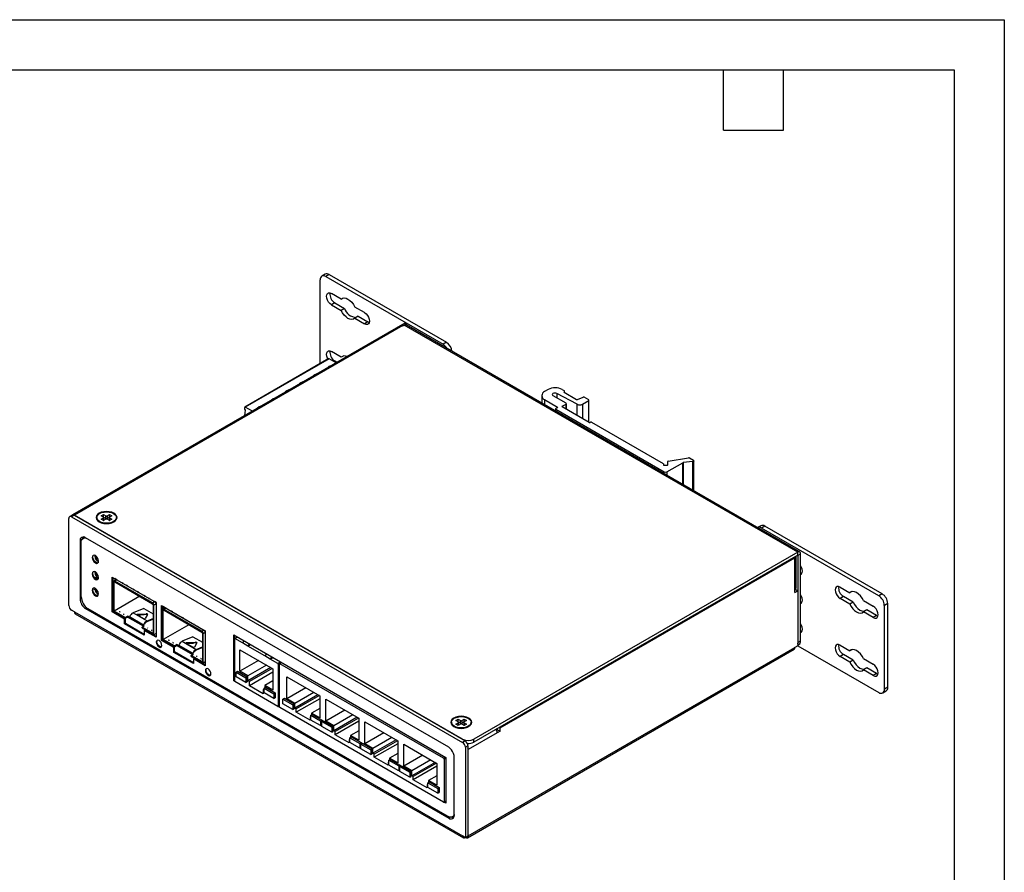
# Model space of a CAD drawing. Header units: millimetres. Extents: x 0 to 559, y 0 to 432.
# Tile 5 of 5: x 310 to 559, y 216 to 432. Entities that reach past the tile are written whole.
import ezdxf

# ---------------------------------------------------------------- set-up
doc = ezdxf.new("R2010")
doc.units = ezdxf.units.MM
doc.header["$LTSCALE"] = 2
doc.layers.add('TEXT', color=140, linetype='Continuous', lineweight=25)

msp = doc.modelspace()

# ---------------------------------------------------------------- linework, layer by layer
at = {"color": 7, "linetype": 'Continuous'}
for p, q in [((0, 431.81), (558.8, 431.81)), ((558.8, 431.81), (558.8, 0.01))]:
    msp.add_line(p, q, dxfattribs=at)
for p, q in [((386.86, 367.35), (386.01, 366.86)), ((387.86, 367.25), (387.01, 366.76)), ((387.01, 366.76), (416.71, 349.62)), ((387.86, 367.25), (417.56, 350.11)), ((385.6, 344.73), (385.6, 365.94)), ((390.9, 361.04), (388.43, 362.47)), ((389.28, 360.11), (388.43, 359.62)), ((388.43, 359.62), (390.9, 358.19)), ((389.28, 360.11), (391.75, 358.68)), ((391.39, 361.32), (390.9, 361.04)), ((396.83, 357.62), (394.35, 359.05)), ((391.75, 358.68), (390.9, 358.19)), ((395.2, 356.69), (394.35, 356.2)), ((395.2, 356.69), (397.68, 355.26)), ((407.02, 354.97), (322.87, 306.4)), ((406.49, 354.33), (323.37, 306.35)), ((394.35, 356.2), (396.83, 354.77)), ((397.68, 355.26), (396.83, 354.77)), ((398.02, 355.11), (397.68, 355.26)), ((407.27, 355.01), (406.25, 354.42)), ((406.49, 354.33), (406.56, 354.29)), ((406.56, 354.29), (406.88, 354.47)), ((506.51, 296.96), (406.88, 354.47)), ((407.41, 354.51), (407.27, 355.01)), ((507.01, 297.01), (407.38, 354.52)), ((417.56, 350.11), (416.71, 349.62)), ((390.9, 346.35), (388.43, 347.78)), ((391.39, 346.63), (390.9, 346.35)), ((387.75, 345.97), (366.53, 333.73)), ((387.85, 345.96), (366.63, 333.72)), ((388.29, 344.16), (387.79, 343.95)), ((389.63, 344.93), (387.85, 345.96)), ((389.28, 345.41), (389.04, 345.27)), ((389.28, 345.41), (389.86, 345.07)), ((384.26, 341.91), (383.9, 341.62)), ((384.76, 342.12), (384.26, 341.91)), ((384.26, 341.83), (384.26, 341.91)), ((387.79, 343.95), (387.43, 343.66)), ((387.79, 343.87), (387.79, 343.95)), ((380.72, 339.87), (380.36, 339.58)), ((381.22, 340.08), (380.72, 339.87)), ((380.72, 339.79), (380.72, 339.87)), ((377.19, 337.83), (376.82, 337.54)), ((377.68, 338.04), (377.19, 337.83)), ((377.19, 337.75), (377.19, 337.83)), ((441.68, 336.61), (441.68, 334.72)), ((443.33, 338.17), (442.41, 337.64)), ((447.86, 334.66), (444.54, 336.57)), ((450.62, 334.42), (445.51, 337.16)), ((445.51, 337.16), (445.51, 336.01)), ((446.87, 338.17), (447.44, 337.84)), ((447.44, 337.68), (447.36, 337.64)), ((447.36, 337.64), (447.36, 337.47)), ((447.36, 337.47), (450.5, 335.66)), ((447.44, 337.43), (447.44, 337.68)), ((447.49, 337.4), (447.49, 337.76)), ((373.65, 335.79), (373.29, 335.5)), ((374.15, 336), (373.65, 335.79)), ((373.65, 335.71), (373.65, 335.79)), ((442.41, 335.59), (445.67, 333.72)), ((442.41, 335.59), (442.41, 334.3)), ((446.87, 333.92), (447.86, 334.49)), ((447.86, 333.19), (447.86, 334.49)), ((447.92, 333.15), (447.92, 334.57)), ((450.62, 331.59), (450.62, 334.42)), ((450.75, 335.65), (452.18, 336.19)), ((452.01, 334.44), (453.59, 335.35)), ((452.01, 334.44), (452.01, 330.79)), ((453.59, 335.51), (452.43, 336.18)), ((453.59, 329.88), (453.59, 335.35)), ((453.65, 329.85), (453.65, 335.43)), ((366.48, 333.2), (366.49, 333.64)), ((366.72, 332.9), (366.48, 333.2)), ((366.5, 331.58), (366.72, 332.9)), ((368.42, 332.69), (366.63, 333.72)), ((370.12, 333.75), (369.75, 333.46)), ((370.61, 333.96), (370.12, 333.75)), ((370.12, 333.67), (370.12, 333.75)), ((445.18, 333.23), (445.18, 332.7)), ((445.67, 333.55), (445.24, 333.31)), ((445.24, 333.15), (472.68, 317.31)), ((445.24, 333.15), (445.24, 332.67)), ((445.67, 333.55), (445.67, 333.72)), ((446.87, 333.92), (446.87, 333.76)), ((453.66, 329.84), (446.87, 333.76)), ((454.01, 329.88), (453.94, 329.84)), ((454.29, 329.88), (472.42, 319.41)), ((472.48, 319.33), (472.48, 319.09)), ((473.39, 317.31), (477.37, 319.61)), ((473.58, 319.09), (473.58, 319.92)), ((473.73, 320.03), (478.88, 320.83)), ((477.37, 314.12), (477.37, 319.61)), ((479.95, 319.91), (477.48, 319.64)), ((477.48, 319.64), (477.48, 314.06)), ((480.1, 320.21), (479.07, 320.8)), ((479.95, 312.63), (479.95, 319.91)), ((480.19, 312.49), (480.19, 320.08)), ((472.68, 318.97), (473.38, 318.97)), ((472.68, 316.83), (472.68, 317.31)), ((473.39, 317.31), (473.39, 316.42)), ((333.38, 306.69), (333.38, 306.82)), ((321.96, 283.48), (321.96, 305.53)), ((322.8, 306.36), (322.17, 305.99)), ((323.3, 306.31), (322.67, 305.94)), ((322.67, 305.94), (421.66, 248.79)), ((323.3, 306.31), (422.3, 249.16)), ((421.66, 249.61), (323.37, 306.35)), ((323.37, 306.26), (323.37, 306.35)), ((329.01, 305.73), (329.01, 305.65)), ((329.96, 304.52), (330.24, 304.39)), ((330.01, 304.5), (330.01, 304.47)), ((330.16, 306.18), (330.73, 306.51)), ((330.76, 305.84), (330.16, 306.18)), ((330.16, 305.29), (330.76, 305.63)), ((330.73, 304.96), (330.16, 305.29)), ((330.73, 306.51), (331.33, 306.16)), ((330.73, 305.86), (330.73, 306.51)), ((331.33, 305.31), (330.73, 304.96)), ((330.76, 304.98), (330.76, 305.63)), ((330.77, 305.83), (331.33, 305.51)), ((330.84, 305.08), (330.84, 305.73)), ((331.33, 305.51), (331.33, 306.16)), ((331.68, 306.16), (332.28, 306.51)), ((331.68, 306.16), (331.68, 305.51)), ((331.68, 305.51), (332.24, 305.83)), ((332.28, 304.96), (331.68, 305.31)), ((332.17, 305.73), (332.17, 305.08)), ((332.85, 306.18), (332.25, 305.84)), ((332.25, 305.63), (332.85, 305.29)), ((332.25, 305.63), (332.25, 304.98)), ((332.28, 306.51), (332.85, 306.18)), ((332.28, 305.86), (332.28, 306.51)), ((332.85, 305.29), (332.28, 304.96)), ((332.77, 304.39), (333.05, 304.52)), ((333.01, 304.47), (333.01, 304.5)), ((333.27, 304.71), (333.27, 304.63)), ((334.01, 305.65), (334.01, 305.73)), ((497.17, 303.67), (496.32, 303.18)), ((498.17, 303.57), (497.32, 303.08)), ((527.02, 285.94), (497.32, 303.08)), ((527.87, 286.43), (498.17, 303.57)), ((325.22, 300.07), (324.79, 299.81)), ((324.79, 299.81), (324.79, 285.12)), ((325.07, 285.69), (325.07, 299.32)), ((325.77, 300.57), (325.59, 300.47)), ((418.13, 247.56), (326.2, 300.63)), ((506.51, 296.96), (424.49, 249.61)), ((506.51, 296.22), (506.51, 296.96)), ((328.57, 296.16), (328.55, 295.96)), ((328.85, 294.33), (328.67, 294.23)), ((329.35, 294.64), (329.35, 294.25)), ((506.51, 296.22), (424.49, 248.87)), ((431.14, 252.46), (505.81, 295.57)), ((505.59, 295.69), (505.81, 295.57)), ((505.81, 287.61), (505.81, 295.57)), ((506.1, 288.02), (506.1, 295.98)), ((506.51, 296.22), (506.58, 296.18)), ((506.58, 296.18), (507.22, 296.55)), ((506.58, 274.14), (506.58, 296.18)), ((507.22, 274.5), (507.22, 296.55)), ((328.57, 292.01), (328.55, 291.81)), ((328.85, 290.18), (328.67, 290.08)), ((329.25, 290.55), (329.35, 290.38)), ((329.35, 290.49), (329.35, 290.1)), ((332.96, 290.65), (344.05, 284.24)), ((332.96, 281.83), (332.96, 290.65)), ((333.14, 281.93), (333.14, 290.54)), ((333.25, 289.44), (333.25, 281.97)), ((333.89, 289.98), (333.35, 289.67)), ((333.6, 289.44), (333.43, 289.34)), ((333.43, 282.07), (333.43, 289.34)), ((333.57, 290.28), (333.58, 290.29)), ((334.14, 289.95), (333.57, 290.28)), ((333.57, 290.28), (333.57, 289.79)), ((334.14, 289.95), (333.6, 289.64)), ((343.15, 284.13), (333.6, 289.64)), ((333.6, 289.44), (343.15, 283.93)), ((335.72, 289.04), (335.46, 289.19)), ((328.58, 287.4), (328.07, 287.69)), ((328.57, 287.86), (328.55, 287.67)), ((335.52, 289.12), (335.59, 289.07)), ((336.78, 288.43), (336.52, 288.58)), ((336.58, 288.5), (336.65, 288.46)), ((338.51, 287.43), (338.25, 287.58)), ((338.31, 287.5), (338.38, 287.46)), ((339.57, 286.82), (339.31, 286.97)), ((339.37, 286.89), (339.44, 286.85)), ((505.81, 286.79), (505.81, 287.61)), ((505.81, 287.53), (505.88, 287.57)), ((505.81, 286.79), (506.51, 287.2)), ((505.88, 287.57), (506.51, 287.2)), ((506.51, 287.2), (506.51, 273.28)), ((517.21, 288.13), (519.68, 286.7)), ((520.17, 286.98), (519.68, 286.7)), ((325.1, 285.3), (324.79, 285.12)), ((328.85, 286.03), (328.67, 285.93)), ((333.14, 285.5), (333.25, 285.56)), ((333.25, 284.7), (333.14, 284.77)), ((339.9, 285.81), (333.43, 282.07)), ((341.3, 285.82), (341.05, 285.97)), ((341.1, 285.89), (341.17, 285.85)), ((342.36, 285.2), (342.11, 285.35)), ((342.16, 285.28), (342.24, 285.24)), ((343.15, 284.13), (343.68, 284.44)), ((344.05, 284.23), (343.68, 284.44)), ((344.05, 284.24), (344.05, 275.43)), ((518.05, 285.76), (517.21, 285.27)), ((519.68, 283.84), (517.21, 285.27)), ((520.53, 284.33), (518.05, 285.76)), ((520.53, 284.33), (519.68, 283.84)), ((523.13, 284.71), (525.61, 283.28)), ((527.87, 286.43), (527.02, 285.94)), ((323.37, 281.85), (322.67, 282.26)), ((323.37, 281.85), (421.66, 225.11)), ((326.51, 282.85), (326.2, 282.67)), ((326.2, 282.67), (418.13, 229.6)), ((417.84, 230.09), (326.84, 282.63)), ((333.14, 281.93), (332.96, 281.83)), ((336.09, 280.02), (332.96, 281.83)), ((333.25, 283.4), (333.14, 283.46)), ((336.27, 280.12), (333.14, 281.93)), ((333.25, 281.97), (336.25, 280.23)), ((336.25, 280.44), (333.43, 282.07)), ((334.92, 281.82), (334.77, 281.91)), ((334.88, 281.84), (334.8, 281.89)), ((340.92, 282.72), (338.23, 281.59)), ((340.92, 282.72), (343.33, 281.33)), ((343.33, 283.62), (343.33, 276.35)), ((344.04, 283.83), (343.5, 283.52)), ((343.5, 276.05), (343.5, 283.52)), ((344.04, 283.83), (344.04, 276.36)), ((345.42, 283.45), (356.51, 277.05)), ((345.42, 274.63), (345.42, 283.45)), ((345.6, 274.74), (345.6, 283.35)), ((345.6, 283.19), (345.73, 283.27)), ((345.71, 282.25), (345.71, 274.77)), ((345.89, 283.18), (345.72, 283.1)), ((345.72, 282.35), (345.72, 283.1)), ((346.35, 282.78), (345.81, 282.47)), ((346.06, 282.25), (345.88, 282.14)), ((345.88, 274.88), (345.88, 282.14)), ((346.03, 283.09), (346.04, 283.1)), ((346.6, 282.76), (346.03, 283.09)), ((346.03, 283.09), (346.03, 282.6)), ((346.6, 282.76), (346.06, 282.45)), ((355.61, 276.94), (346.06, 282.45)), ((346.06, 282.25), (355.61, 276.74)), ((348.18, 281.85), (347.92, 282)), ((347.98, 281.92), (348.05, 281.88)), ((523.98, 282.34), (523.13, 281.85)), ((525.61, 280.42), (523.13, 281.85)), ((526.45, 280.91), (523.98, 282.34)), ((529.28, 283.98), (528.43, 283.49)), ((528.43, 262.26), (528.43, 283.49)), ((529.28, 262.75), (529.28, 283.98)), ((323.58, 281.39), (421.87, 224.65)), ((335.98, 281.21), (335.83, 281.3)), ((335.94, 281.23), (335.87, 281.27)), ((336.27, 280.12), (336.09, 280.02)), ((336.09, 278.79), (336.09, 280.02)), ((336.25, 280.44), (336.79, 280.75)), ((336.25, 280.23), (336.79, 280.54)), ((336.25, 280.23), (336.25, 280.44)), ((336.27, 278.9), (336.27, 280.12)), ((341.03, 278.3), (336.79, 280.75)), ((336.79, 280.54), (336.79, 280.75)), ((340.86, 278.2), (336.79, 280.54)), ((337.32, 280.64), (340.85, 278.6)), ((338.23, 281.59), (341.76, 279.55)), ((340.86, 280.12), (339.23, 281.06)), ((339.34, 281.26), (341.56, 281.38)), ((339.34, 281.26), (339.34, 281.05)), ((339.34, 281.05), (341.03, 281.15)), ((341.56, 281.23), (341.03, 281.15)), ((341.87, 281.21), (341.28, 280.14)), ((341.56, 281.23), (341.56, 281.38)), ((343.15, 279.93), (341.74, 279.33)), ((341.76, 279.55), (343.33, 280.21)), ((341.81, 281.33), (341.81, 281.19)), ((343.33, 280.03), (343.15, 279.93)), ((345.6, 279.97), (345.71, 280.03)), ((349.24, 281.24), (348.98, 281.39)), ((349.04, 281.31), (349.11, 281.27)), ((350.97, 280.24), (350.71, 280.39)), ((350.77, 280.31), (350.84, 280.27)), ((352.03, 279.62), (351.77, 279.77)), ((351.83, 279.7), (351.9, 279.66)), ((526.45, 280.91), (525.61, 280.42)), ((526.45, 280.91), (526.8, 280.77)), ((336.27, 278.9), (336.09, 278.79)), ((341.04, 275.94), (336.09, 278.79)), ((341.04, 276.14), (336.27, 278.9)), ((340.5, 277.99), (341.03, 278.3)), ((340.5, 277.78), (340.5, 277.99)), ((343.33, 276.35), (340.5, 277.99)), ((340.5, 277.78), (343.5, 276.05)), ((341.1, 278.74), (340.85, 278.6)), ((341.22, 277.26), (341.04, 277.16)), ((344.05, 275.43), (341.04, 277.16)), ((341.04, 277.16), (341.04, 275.94)), ((344.05, 275.63), (341.22, 277.26)), ((341.99, 277.74), (341.84, 277.83)), ((341.95, 277.76), (341.88, 277.8)), ((343.06, 277.13), (342.9, 277.22)), ((343.01, 277.15), (342.94, 277.19)), ((345.6, 277.01), (345.71, 277.07)), ((352.36, 278.61), (345.88, 274.88)), ((353.76, 278.62), (353.51, 278.77)), ((353.56, 278.7), (353.63, 278.66)), ((354.82, 278.01), (354.57, 278.16)), ((354.62, 278.09), (354.69, 278.05)), ((355.61, 276.94), (356.14, 277.25)), ((356.51, 277.04), (356.14, 277.25)), ((356.51, 277.05), (356.51, 268.23)), ((344.04, 276.36), (343.5, 276.05)), ((344.05, 276.35), (344.04, 276.36)), ((344.26, 274.28), (344.09, 274.18)), ((345.6, 274.74), (345.42, 274.63)), ((348.55, 272.83), (345.42, 274.63)), ((345.71, 276.2), (345.6, 276.27)), ((348.73, 272.93), (345.6, 274.74)), ((345.71, 274.77), (348.71, 273.04)), ((348.71, 273.24), (345.88, 274.88)), ((347.38, 274.63), (347.23, 274.72)), ((347.33, 274.65), (347.26, 274.69)), ((353.38, 275.53), (350.68, 274.4)), ((350.68, 274.4), (354.22, 272.36)), ((353.38, 275.53), (355.78, 274.14)), ((355.78, 276.43), (355.78, 269.16)), ((356.5, 276.64), (355.96, 276.33)), ((355.96, 268.86), (355.96, 276.33)), ((356.5, 276.64), (356.5, 269.17)), ((363.69, 276.01), (417.39, 245.01)), ((363.69, 264.41), (363.69, 276.01)), ((363.86, 275), (363.86, 264.43)), ((363.87, 275.06), (363.87, 275.91)), ((364.59, 275.49), (363.9, 275.09)), ((364.64, 275.46), (364, 275.08)), ((365.89, 273.99), (364, 275.08)), ((366.3, 274.5), (365.89, 273.99)), ((506.58, 274.14), (507.22, 274.5)), ((348.44, 274.02), (348.29, 274.11)), ((348.39, 274.04), (348.32, 274.08)), ((348.73, 272.93), (348.55, 272.83)), ((348.55, 271.6), (348.55, 272.83)), ((348.71, 273.24), (349.25, 273.55)), ((348.71, 273.04), (349.25, 273.35)), ((348.71, 273.04), (348.71, 273.24)), ((348.73, 271.7), (348.73, 272.93)), ((353.49, 271.1), (349.25, 273.55)), ((349.25, 273.35), (349.25, 273.55)), ((353.32, 271), (349.25, 273.35)), ((349.78, 273.45), (353.31, 271.41)), ((353.32, 272.93), (351.69, 273.87)), ((351.8, 274.07), (354.02, 274.19)), ((351.8, 274.07), (351.8, 273.86)), ((351.8, 273.86), (353.49, 273.95)), ((354.02, 274.04), (353.49, 273.95)), ((354.33, 274.01), (353.73, 272.95)), ((354.02, 274.04), (354.02, 274.19)), ((355.61, 272.73), (354.2, 272.14)), ((354.22, 272.36), (355.78, 273.01)), ((354.27, 274.14), (354.27, 274)), ((355.78, 272.84), (355.61, 272.73)), ((365.25, 266.81), (365.25, 272.28)), ((365.25, 272.28), (373.6, 267.46)), ((367.3, 273.18), (365.89, 273.99)), ((367.3, 273.18), (367.71, 273.69)), ((367.58, 273.33), (367.3, 273.18)), ((371.55, 270.73), (367.3, 273.18)), ((367.82, 273.62), (367.58, 273.33)), ((422.87, 224.65), (505.6, 272.41)), ((423.08, 225.11), (505.81, 272.87)), ((506.51, 273.28), (505.81, 272.87)), ((506.51, 273.42), (506.81, 273.59)), ((506.51, 273.28), (527.02, 261.44)), ((517.21, 273.43), (519.68, 272)), ((520.17, 272.28), (519.68, 272)), ((348.73, 271.7), (348.55, 271.6)), ((353.5, 268.74), (348.55, 271.6)), ((353.5, 268.95), (348.73, 271.7)), ((352.96, 270.79), (353.49, 271.1)), ((352.96, 270.59), (352.96, 270.79)), ((355.78, 269.16), (352.96, 270.79)), ((352.96, 270.59), (355.96, 268.86)), ((353.56, 271.55), (353.31, 271.41)), ((353.68, 270.07), (353.5, 269.97)), ((353.5, 269.97), (353.5, 268.74)), ((356.51, 268.23), (353.5, 269.97)), ((356.51, 268.44), (353.68, 270.07)), ((354.45, 270.55), (354.3, 270.64)), ((354.41, 270.57), (354.33, 270.61)), ((355.51, 269.94), (355.36, 270.03)), ((355.47, 269.96), (355.4, 270)), ((369.99, 269.54), (365.25, 266.81)), ((371.96, 271.24), (371.55, 270.73)), ((372.96, 269.91), (371.55, 270.73)), ((372.96, 269.91), (373.37, 270.42)), ((373.23, 270.07), (372.96, 269.91)), ((374.85, 268.82), (372.96, 269.91)), ((373.48, 270.36), (373.23, 270.07)), ((518.05, 271.07), (517.21, 270.58)), ((519.68, 269.15), (517.21, 270.58)), ((520.53, 269.64), (518.05, 271.07)), ((520.53, 269.64), (519.68, 269.15)), ((523.13, 270.01), (525.61, 268.58)), ((356.5, 269.17), (355.96, 268.86)), ((356.51, 269.16), (356.5, 269.17)), ((356.71, 267.1), (356.53, 267)), ((364.3, 266.62), (364.65, 266.83)), ((364.65, 266.83), (367.13, 265.4)), ((367.3, 265.62), (365.25, 266.81)), ((372.04, 268.36), (367.3, 265.62)), ((373.1, 267.75), (367.3, 264.4)), ((373.46, 267.54), (367.66, 264.19)), ((373.6, 267.46), (373.6, 261.99)), ((374.85, 268.82), (375.5, 269.19)), ((375.78, 269.03), (374.99, 268.57)), ((374.99, 268.57), (374.99, 258)), ((375.23, 268.64), (375.23, 257.86)), ((375.78, 269.03), (375.27, 268.73)), ((375.84, 268.99), (375.37, 268.72)), ((416.85, 244.78), (375.37, 268.72)), ((523.98, 267.65), (523.13, 267.16)), ((525.61, 265.73), (523.13, 267.16)), ((526.45, 266.22), (523.98, 267.65)), ((363.86, 264.51), (363.69, 264.41)), ((363.89, 264.3), (363.69, 264.41)), ((364.3, 266.62), (366.77, 265.19)), ((364.3, 265.4), (364.3, 266.62)), ((366.77, 263.97), (364.3, 265.4)), ((366.77, 265.19), (367.13, 265.4)), ((366.77, 265.19), (366.77, 263.97)), ((367.13, 265.4), (367.13, 264.17)), ((367.3, 264.4), (367.3, 265.62)), ((367.66, 264.19), (367.3, 264.4)), ((373.6, 266.56), (367.66, 263.13)), ((373.6, 264.36), (371.55, 263.17)), ((377.12, 259.87), (377.12, 265.43)), ((377.12, 265.43), (385.47, 260.61)), ((526.45, 266.22), (525.61, 265.73)), ((526.45, 266.22), (526.8, 266.08)), ((374.85, 257.92), (364, 264.18)), ((366.77, 263.97), (367.13, 264.17)), ((367.66, 263.13), (367.66, 264.19)), ((371.19, 261.09), (367.66, 263.13)), ((371.37, 262.26), (371.19, 262.15)), ((371.19, 262.15), (371.19, 261.09)), ((371.37, 262.05), (371.19, 262.15)), ((371.37, 262.54), (371.72, 262.75)), ((371.37, 262.54), (373.84, 261.11)), ((371.37, 261.32), (371.37, 262.54)), ((371.55, 263.17), (371.55, 262.64)), ((373.6, 261.99), (371.55, 263.17)), ((371.72, 262.75), (374.2, 261.32)), ((381.93, 262.65), (377.12, 259.87)), ((528.02, 261.34), (528.87, 261.83)), ((529.28, 262.75), (528.43, 262.26)), ((373.84, 259.89), (371.37, 261.32)), ((373.84, 261.11), (374.2, 261.32)), ((373.84, 261.11), (373.84, 259.89)), ((373.84, 259.89), (374.2, 260.09)), ((374.2, 261.32), (374.2, 260.09)), ((376.17, 259.77), (376.52, 259.98)), ((376.17, 259.77), (378.64, 258.34)), ((376.17, 258.55), (376.17, 259.77)), ((376.52, 259.98), (379, 258.55)), ((379.17, 258.69), (377.12, 259.87)), ((383.98, 261.47), (379.17, 258.69)), ((385.04, 260.85), (379.17, 257.47)), ((385.4, 260.65), (379.53, 257.26)), ((385.47, 259.87), (379.53, 256.44)), ((385.47, 260.61), (385.47, 255.06)), ((387, 254.17), (387, 259.72)), ((387, 259.72), (395.34, 254.91)), ((374.95, 257.91), (375.23, 258.07)), ((375.27, 257.73), (374.96, 257.91)), ((374.99, 258), (375.23, 258.14)), ((375.23, 257.96), (375.13, 258.01)), ((416.85, 233.67), (375.37, 257.62)), ((378.64, 257.12), (376.17, 258.55)), ((378.64, 258.34), (379, 258.55)), ((378.64, 258.34), (378.64, 257.12)), ((378.64, 257.12), (379, 257.32)), ((379, 258.55), (379, 257.32)), ((379.17, 257.47), (379.17, 258.69)), ((379.53, 257.26), (379.17, 257.47)), ((379.53, 256.44), (379.53, 257.26)), ((385.47, 257.42), (383.41, 256.24)), ((391.81, 256.95), (387, 254.17)), ((383.06, 254.4), (379.53, 256.44)), ((383.24, 255.32), (383.06, 255.22)), ((383.06, 255.22), (383.06, 254.4)), ((383.24, 255.12), (383.06, 255.22)), ((383.24, 255.69), (383.59, 255.89)), ((383.24, 254.46), (383.24, 255.69)), ((383.24, 255.69), (385.71, 254.26)), ((385.71, 253.04), (383.24, 254.46)), ((383.41, 256.24), (383.41, 255.79)), ((385.47, 255.06), (383.41, 256.24)), ((383.59, 255.89), (386.07, 254.47)), ((385.71, 254.26), (386.07, 254.47)), ((386.07, 254.47), (386.07, 254.08)), ((393.86, 255.76), (389.05, 252.99)), ((394.92, 255.15), (389.05, 251.76)), ((395.27, 254.95), (389.4, 251.56)), ((395.34, 254.91), (395.34, 249.35)), ((419.96, 254.34), (420.53, 254.67)), ((420.57, 253.99), (419.96, 254.34)), ((420.53, 254.67), (421.13, 254.32)), ((420.53, 254.01), (420.53, 254.67)), ((421.13, 253.67), (421.13, 254.32)), ((421.48, 254.32), (422.09, 254.67)), ((421.48, 254.32), (421.48, 253.67)), ((422.65, 254.34), (422.05, 253.99)), ((422.09, 254.67), (422.65, 254.34)), ((422.09, 254.01), (422.09, 254.67)), ((423.18, 254.85), (423.18, 254.97)), ((385.71, 254.26), (385.71, 253.04)), ((385.71, 253.04), (386.04, 253.23)), ((386.04, 254.07), (386.4, 254.27)), ((386.04, 254.07), (388.52, 252.64)), ((386.04, 252.84), (386.04, 254.07)), ((388.52, 251.42), (386.04, 252.84)), ((386.4, 254.27), (388.87, 252.84)), ((389.05, 252.99), (387, 254.17)), ((388.52, 252.64), (388.87, 252.84)), ((388.52, 252.64), (388.52, 251.42)), ((388.87, 252.84), (388.87, 251.62)), ((389.05, 251.76), (389.05, 252.99)), ((395.34, 254.17), (389.4, 250.74)), ((396.88, 248.47), (396.88, 254.02)), ((396.88, 254.02), (405.22, 249.2)), ((418.81, 253.89), (418.81, 253.81)), ((419.22, 253.02), (419.21, 252.96)), ((419.51, 252.81), (419.49, 252.78)), ((419.76, 252.68), (420.05, 252.55)), ((419.81, 252.66), (419.81, 252.63)), ((419.96, 253.44), (420.57, 253.79)), ((420.53, 253.12), (419.96, 253.44)), ((421.13, 253.46), (420.53, 253.12)), ((420.57, 253.99), (421.13, 253.67)), ((420.57, 253.14), (420.57, 253.79)), ((420.64, 253.24), (420.64, 253.89)), ((421.48, 253.67), (422.04, 253.99)), ((422.09, 253.12), (421.48, 253.46)), ((421.98, 253.89), (421.98, 253.24)), ((422.05, 253.79), (422.65, 253.44)), ((422.05, 253.79), (422.05, 253.14)), ((422.65, 253.44), (422.09, 253.12)), ((422.57, 252.55), (422.85, 252.68)), ((422.81, 252.63), (422.81, 252.66)), ((423.08, 252.87), (423.08, 252.79)), ((423.13, 252.78), (423.1, 252.81)), ((423.81, 253.81), (423.81, 253.89)), ((430.5, 252.33), (430.11, 252.11)), ((430.5, 252.01), (430.26, 251.87)), ((430.5, 252.01), (430.5, 252.34)), ((430.5, 252.01), (431.14, 251.65)), ((430.92, 252.59), (431.14, 252.46)), ((431.14, 251.65), (431.14, 252.46)), ((388.52, 251.42), (388.87, 251.62)), ((389.4, 251.56), (389.05, 251.76)), ((389.4, 250.74), (389.4, 251.56)), ((392.94, 248.7), (389.4, 250.74)), ((393.12, 249.62), (392.94, 249.52)), ((392.94, 249.52), (392.94, 248.7)), ((393.12, 249.42), (392.94, 249.52)), ((393.12, 249.99), (393.47, 250.19)), ((393.12, 249.99), (395.59, 248.56)), ((393.12, 248.76), (393.12, 249.99)), ((395.34, 251.72), (393.29, 250.54)), ((393.29, 250.54), (393.29, 250.09)), ((395.34, 249.35), (393.29, 250.54)), ((393.47, 250.19), (395.94, 248.76)), ((401.69, 251.24), (396.88, 248.47)), ((403.74, 250.06), (398.93, 247.28)), ((404.8, 249.45), (398.93, 246.06)), ((421.66, 249.52), (421.66, 249.61)), ((430.43, 251.24), (423.08, 246.99)), ((424.49, 248.87), (424.49, 249.61)), ((431.14, 251.65), (430.43, 251.24)), ((395.59, 247.33), (393.12, 248.76)), ((395.59, 248.56), (395.94, 248.76)), ((395.59, 248.56), (395.59, 247.33)), ((395.59, 247.33), (395.92, 247.53)), ((395.92, 248.37), (396.28, 248.57)), ((395.92, 248.37), (398.4, 246.94)), ((395.92, 247.14), (395.92, 248.37)), ((398.4, 245.71), (395.92, 247.14)), ((395.94, 248.76), (395.94, 248.38)), ((396.28, 248.57), (398.75, 247.14)), ((398.93, 247.28), (396.88, 248.47)), ((398.4, 246.94), (398.75, 247.14)), ((398.4, 246.94), (398.4, 245.71)), ((398.75, 247.14), (398.75, 245.92)), ((398.93, 246.06), (398.93, 247.28)), ((405.15, 249.24), (399.28, 245.86)), ((405.22, 248.47), (399.28, 245.04)), ((405.22, 249.2), (405.22, 243.65)), ((406.76, 242.77), (406.76, 248.32)), ((406.76, 248.32), (415.1, 243.5)), ((422.3, 249.16), (421.66, 248.79)), ((423, 247.93), (422.37, 247.56)), ((422.37, 247.56), (422.37, 224.7)), ((422.86, 248.5), (422.92, 248.54)), ((423, 247.93), (423, 225.07)), ((423, 247.03), (423.08, 246.99)), ((423.08, 225.11), (423.08, 246.99)), ((398.4, 245.71), (398.75, 245.92)), ((399.28, 245.86), (398.93, 246.06)), ((399.28, 245.04), (399.28, 245.86)), ((402.82, 243), (399.28, 245.04)), ((402.99, 244.28), (403.35, 244.49)), ((405.22, 246.02), (403.17, 244.84)), ((403.17, 244.84), (403.17, 244.39)), ((405.22, 243.65), (403.17, 244.84)), ((403.35, 244.49), (405.82, 243.06)), ((411.57, 245.54), (406.76, 242.77)), ((413.62, 244.36), (408.81, 241.58)), ((416.85, 244.78), (417.32, 245.05)), ((417.39, 244.76), (416.99, 244.53)), ((416.99, 244.53), (416.99, 233.75)), ((417.39, 245.01), (417.39, 233.41)), ((419.54, 230.42), (419.54, 245.12)), ((402.99, 243.92), (402.82, 243.81)), ((402.82, 243.81), (402.82, 243)), ((402.99, 243.71), (402.82, 243.81)), ((402.99, 244.28), (405.47, 242.86)), ((402.99, 243.06), (402.99, 244.28)), ((405.47, 241.63), (402.99, 243.06)), ((405.47, 242.86), (405.82, 243.06)), ((405.47, 242.86), (405.47, 241.63)), ((405.47, 241.63), (405.8, 241.82)), ((405.8, 242.66), (406.16, 242.87)), ((405.8, 242.66), (408.28, 241.24)), ((405.8, 241.44), (405.8, 242.66)), ((405.82, 243.06), (405.82, 242.68)), ((406.16, 242.87), (408.63, 241.44)), ((408.81, 241.58), (406.76, 242.77)), ((414.68, 243.75), (408.81, 240.36)), ((415.03, 243.54), (409.16, 240.15)), ((415.1, 242.77), (409.16, 239.34)), ((415.1, 243.5), (415.1, 237.95)), ((408.28, 240.01), (405.8, 241.44)), ((408.28, 241.24), (408.63, 241.44)), ((408.28, 241.24), (408.28, 240.01)), ((408.28, 240.01), (408.63, 240.21)), ((408.63, 241.44), (408.63, 240.21)), ((408.81, 240.36), (408.81, 241.58)), ((409.16, 240.15), (408.81, 240.36)), ((409.16, 239.34), (409.16, 240.15)), ((412.7, 237.3), (409.16, 239.34)), ((415.1, 240.32), (413.05, 239.13)), ((412.87, 238.21), (412.7, 238.11)), ((412.7, 238.11), (412.7, 237.3)), ((412.87, 238.01), (412.7, 238.11)), ((412.87, 238.58), (413.23, 238.79)), ((412.87, 237.36), (412.87, 238.58)), ((412.87, 238.58), (415.35, 237.15)), ((415.35, 235.93), (412.87, 237.36)), ((413.05, 239.13), (413.05, 238.68)), ((415.1, 237.95), (413.05, 239.13)), ((413.23, 238.79), (415.7, 237.36)), ((415.35, 237.15), (415.7, 237.36)), ((415.35, 237.15), (415.35, 235.93)), ((415.7, 237.36), (415.7, 236.13)), ((415.35, 235.93), (415.7, 236.13)), ((416.95, 233.66), (417.39, 233.92)), ((417.39, 233.41), (416.95, 233.67)), ((416.99, 233.75), (417.39, 233.98)), ((417.39, 233.62), (417.13, 233.77)), ((418.56, 229.85), (418.13, 229.6)), ((419.09, 229.97), (419.27, 230.07)), ((422.37, 224.7), (421.66, 225.11)), ((423, 225.07), (422.37, 224.7)), ((422.37, 224.7), (422.37, 224.7)), ((423, 225.15), (423.08, 225.11))]:
    msp.add_line(p, q)
at = {"flags": 128}
for points in [[(388.43, 359.62), (388.04, 359.91), (387.7, 360.31), (387.43, 360.78), (387.25, 361.28), (387.19, 361.76), (387.25, 362.17), (387.43, 362.46), (387.7, 362.62), (388.04, 362.62), (388.43, 362.47)], [(390.9, 361.04), (391.24, 361.28), (391.66, 361.36), (392.13, 361.29), (392.63, 361.07), (393.13, 360.71), (393.6, 360.24), (394.01, 359.68), (394.35, 359.05)], [(394.35, 356.2), (394.01, 355.97), (393.6, 355.88), (393.13, 355.95), (392.63, 356.17), (392.13, 356.53), (391.66, 357), (391.24, 357.56), (390.9, 358.19)], [(396.83, 357.62), (397.21, 357.33), (397.55, 356.93), (397.83, 356.46), (398, 355.96), (398.07, 355.48), (398, 355.07), (397.83, 354.78), (397.55, 354.62), (397.21, 354.62), (396.83, 354.77)], [(387.54, 345.86), (387.43, 346.09), (387.25, 346.59), (387.19, 347.06), (387.25, 347.47), (387.43, 347.77), (387.7, 347.92), (388.04, 347.93), (388.43, 347.78)], [(445.51, 337.16), (445.28, 337.24), (445.01, 337.26), (444.75, 337.23), (444.53, 337.14), (444.38, 337.01), (444.33, 336.86), (444.39, 336.7), (444.54, 336.57)], [(480.1, 320.21), (480.15, 320.17), (480.18, 320.12), (480.19, 320.08), (480.18, 320.03), (480.14, 319.99), (480.09, 319.95), (480.02, 319.93), (479.95, 319.91)], [(472.48, 319.09), (472.48, 319.06), (472.5, 319.04), (472.51, 319.02), (472.54, 319), (472.57, 318.99), (472.6, 318.98), (472.64, 318.97), (472.68, 318.97)], [(473.38, 318.97), (473.42, 318.97), (473.46, 318.98), (473.49, 318.99), (473.52, 319), (473.55, 319.02), (473.57, 319.04), (473.58, 319.06), (473.58, 319.09)], [(333.38, 306.82), (332.83, 307.06), (332.19, 307.21), (331.51, 307.26), (330.82, 307.21), (330.18, 307.06), (329.63, 306.82), (329.21, 306.5), (328.95, 306.13), (328.86, 305.73), (328.95, 305.34), (329.21, 304.97), (329.63, 304.65)], [(333.27, 304.71), (332.76, 304.48), (332.15, 304.34), (331.51, 304.29), (330.86, 304.34), (330.26, 304.48), (329.74, 304.71), (329.34, 305.01), (329.09, 305.36), (329.01, 305.73), (329.09, 306.11), (329.34, 306.46), (329.74, 306.75)], [(329.63, 304.65), (330.18, 304.41), (330.82, 304.26), (331.51, 304.2), (332.19, 304.26), (332.83, 304.41), (333.38, 304.65), (333.8, 304.97), (334.06, 305.34), (334.16, 305.73), (334.06, 306.13), (333.8, 306.5), (333.38, 306.82)], [(329.74, 306.75), (330.26, 306.98), (330.86, 307.13), (331.51, 307.18), (332.15, 307.13), (332.76, 306.98), (333.27, 306.75), (333.67, 306.46), (333.92, 306.11), (334.01, 305.73), (333.92, 305.36), (333.67, 305.01), (333.27, 304.71)], [(329.02, 305.52), (328.95, 305.4), (328.93, 305.37)], [(329.01, 305.65), (329.09, 305.28), (329.34, 304.93), (329.74, 304.63), (330.26, 304.4), (330.86, 304.26), (331.51, 304.21), (332.15, 304.26), (332.76, 304.4), (333.27, 304.63)], [(334.08, 305.37), (334.06, 305.4), (333.99, 305.52)], [(325.07, 299.32), (325.1, 299.7), (325.2, 300.03), (325.37, 300.29), (325.59, 300.47), (325.86, 300.57), (326.16, 300.58), (326.34, 300.55)], [(326.11, 300.68), (326.03, 300.67), (325.77, 300.57)], [(328.67, 296.1), (328.36, 296.21), (328.1, 296.16), (327.92, 295.96), (327.86, 295.63), (327.92, 295.24), (328.1, 294.83), (328.36, 294.48), (328.67, 294.23)], [(328.85, 294.33), (328.54, 294.58), (328.27, 294.93), (328.1, 295.34), (328.03, 295.74), (328.1, 296.06), (328.19, 296.2)], [(328.67, 294.23), (328.98, 294.12), (329.25, 294.17), (329.42, 294.37), (329.48, 294.69), (329.42, 295.09), (329.25, 295.5), (328.98, 295.85), (328.67, 296.1)], [(329.33, 294.23), (329.16, 294.22), (328.85, 294.33)], [(328.67, 291.96), (328.36, 292.06), (328.1, 292.01), (327.92, 291.81), (327.86, 291.49), (327.92, 291.09), (328.1, 290.68), (328.36, 290.33), (328.67, 290.08)], [(328.85, 290.18), (328.54, 290.43), (328.27, 290.79), (328.1, 291.19), (328.03, 291.59), (328.1, 291.91), (328.19, 292.05)], [(328.67, 290.08), (328.98, 289.97), (329.25, 290.02), (329.42, 290.22), (329.48, 290.55), (329.42, 290.94), (329.25, 291.35), (328.98, 291.7), (328.67, 291.96)], [(507.22, 291.34), (507.49, 291.5), (507.66, 291.79), (507.72, 292.18), (507.66, 292.64), (507.49, 293.13), (507.22, 293.59)], [(328.5, 290.47), (328.74, 290.55), (329.18, 290.59)], [(329.33, 290.08), (329.16, 290.07), (328.85, 290.18)], [(329.04, 290.6), (329.22, 290.41), (329.35, 290.17)], [(507.22, 291.67), (507.38, 291.63), (507.57, 291.61)], [(328.67, 287.81), (328.36, 287.92), (328.1, 287.86), (327.92, 287.66), (327.86, 287.34), (327.92, 286.94), (328.1, 286.54), (328.36, 286.18), (328.67, 285.93)], [(328.85, 286.03), (328.54, 286.28), (328.27, 286.64), (328.1, 287.04), (328.03, 287.44), (328.1, 287.76), (328.19, 287.9)], [(328.67, 285.93), (328.98, 285.82), (329.25, 285.87), (329.42, 286.08), (329.48, 286.4), (329.42, 286.79), (329.25, 287.2), (328.98, 287.56), (328.67, 287.81)], [(517.21, 288.13), (516.82, 288.28), (516.48, 288.28), (516.2, 288.12), (516.03, 287.82), (515.97, 287.42), (516.03, 286.94), (516.2, 286.44), (516.48, 285.97), (516.82, 285.56), (517.21, 285.27)], [(523.13, 284.71), (522.79, 285.34), (522.37, 285.9), (521.9, 286.37), (521.41, 286.73), (520.91, 286.95), (520.44, 287.02), (520.02, 286.93), (519.68, 286.7)], [(329.33, 285.94), (329.16, 285.92), (328.85, 286.03)], [(507.22, 284), (507.49, 284.15), (507.66, 284.44), (507.72, 284.83), (507.66, 285.3), (507.49, 285.78), (507.22, 286.24)], [(507.22, 284.32), (507.38, 284.28), (507.57, 284.26)], [(520.53, 284.33), (520.87, 283.71), (521.29, 283.15), (521.76, 282.67), (522.25, 282.32), (522.75, 282.1), (523.22, 282.03), (523.49, 282.06)], [(345.72, 283.1), (345.63, 283.06), (345.6, 283.05)], [(345.6, 282.23), (345.63, 282.25), (345.72, 282.29)], [(519.68, 283.84), (520.02, 283.22), (520.44, 282.66), (520.91, 282.18), (521.41, 281.83), (521.9, 281.61), (522.37, 281.54), (522.79, 281.62), (523.13, 281.85)], [(525.61, 280.42), (525.99, 280.27), (526.33, 280.28), (526.61, 280.44), (526.78, 280.73), (526.84, 281.14), (526.78, 281.62), (526.61, 282.12), (526.33, 282.59), (525.99, 282.99), (525.61, 283.28)], [(339.23, 281.06), (339.2, 281.08), (339.17, 281.12), (339.16, 281.15), (339.17, 281.18), (339.19, 281.22), (339.24, 281.24), (339.29, 281.25), (339.34, 281.26)], [(339.34, 281.05), (339.29, 281.05), (339.26, 281.04)], [(341.87, 281.21), (341.88, 281.24), (341.87, 281.28), (341.81, 281.33)], [(345.72, 279.88), (345.63, 279.84), (345.6, 279.82)], [(345.6, 279.01), (345.63, 279.02), (345.72, 279.06)], [(507.22, 276.65), (507.49, 276.8), (507.66, 277.09), (507.72, 277.48), (507.66, 277.95), (507.49, 278.43), (507.22, 278.89)], [(507.22, 276.97), (507.38, 276.93), (507.57, 276.91)], [(345.5, 273.36), (345.45, 273.71), (345.29, 274.06), (345.06, 274.37), (344.79, 274.59), (344.52, 274.68), (344.29, 274.64), (344.14, 274.46), (344.09, 274.18)], [(344.26, 274.28), (344.32, 274.56), (344.39, 274.68)], [(345.37, 272.97), (345.24, 272.96), (344.97, 273.06), (344.7, 273.28), (344.47, 273.59), (344.32, 273.94), (344.26, 274.28)], [(344.09, 274.18), (344.14, 273.84), (344.29, 273.48), (344.52, 273.17), (344.79, 272.96), (345.06, 272.86), (345.29, 272.91), (345.45, 273.08), (345.5, 273.36)], [(351.69, 273.87), (351.65, 273.89), (351.63, 273.92), (351.62, 273.96), (351.63, 273.99), (351.65, 274.02), (351.7, 274.05), (351.75, 274.06), (351.8, 274.07)], [(351.8, 273.86), (351.75, 273.85), (351.72, 273.85)], [(354.33, 274.01), (354.34, 274.05), (354.33, 274.09), (354.27, 274.14)], [(506.51, 273.67), (506.56, 273.83), (506.58, 274.14)], [(517.21, 273.43), (516.82, 273.58), (516.48, 273.58), (516.2, 273.42), (516.03, 273.13), (515.97, 272.72), (516.03, 272.24), (516.2, 271.74), (516.48, 271.27), (516.82, 270.87), (517.21, 270.58)], [(523.13, 270.01), (522.79, 270.64), (522.37, 271.2), (521.9, 271.67), (521.41, 272.03), (520.91, 272.25), (520.44, 272.32), (520.02, 272.24), (519.68, 272)], [(520.53, 269.64), (520.87, 269.01), (521.29, 268.45), (521.76, 267.98), (522.25, 267.62), (522.75, 267.4), (523.22, 267.33), (523.49, 267.37)], [(357.94, 266.18), (357.89, 266.52), (357.74, 266.88), (357.51, 267.19), (357.24, 267.4), (356.97, 267.5), (356.74, 267.45), (356.58, 267.28), (356.53, 267)], [(356.53, 267), (356.58, 266.65), (356.74, 266.3), (356.97, 265.99), (357.24, 265.77), (357.51, 265.68), (357.74, 265.72), (357.89, 265.9), (357.94, 266.18)], [(356.71, 267.1), (356.76, 267.38), (356.83, 267.49)], [(357.82, 265.79), (357.68, 265.78), (357.41, 265.87), (357.14, 266.09), (356.91, 266.4), (356.76, 266.75), (356.71, 267.1)], [(519.68, 269.15), (520.02, 268.52), (520.44, 267.96), (520.91, 267.49), (521.41, 267.13), (521.9, 266.91), (522.37, 266.84), (522.79, 266.93), (523.13, 267.16)], [(525.61, 265.73), (525.99, 265.58), (526.33, 265.58), (526.61, 265.74), (526.78, 266.03), (526.84, 266.44), (526.78, 266.92), (526.61, 267.42), (526.33, 267.89), (525.99, 268.29), (525.61, 268.58)], [(423.18, 254.97), (422.63, 255.22), (421.99, 255.37), (421.31, 255.42), (420.62, 255.37), (419.98, 255.22), (419.43, 254.97), (419.01, 254.66), (418.75, 254.29), (418.66, 253.89), (418.75, 253.5), (419.01, 253.13), (419.43, 252.81)], [(423.08, 252.87), (422.56, 252.64), (421.95, 252.5), (421.31, 252.45), (420.66, 252.5), (420.06, 252.64), (419.54, 252.87), (419.14, 253.17), (418.89, 253.52), (418.81, 253.89), (418.89, 254.27), (419.14, 254.61), (419.54, 254.91)], [(419.43, 252.81), (419.98, 252.57), (420.62, 252.41), (421.31, 252.36), (421.99, 252.41), (422.63, 252.57), (423.18, 252.81), (423.6, 253.13), (423.87, 253.5), (423.96, 253.89), (423.87, 254.29), (423.6, 254.66), (423.18, 254.97)], [(419.54, 254.91), (420.06, 255.14), (420.66, 255.29), (421.31, 255.34), (421.95, 255.29), (422.56, 255.14), (423.08, 254.91), (423.47, 254.61), (423.72, 254.27), (423.81, 253.89), (423.72, 253.52), (423.47, 253.17), (423.08, 252.87)], [(418.82, 253.68), (418.75, 253.55), (418.74, 253.52)], [(418.81, 253.81), (418.89, 253.44), (419.14, 253.09), (419.54, 252.79), (420.06, 252.56), (420.66, 252.42), (421.31, 252.37), (421.95, 252.42), (422.56, 252.56), (423.08, 252.79)], [(423.41, 252.96), (423.4, 253), (423.4, 253.02)], [(423.88, 253.52), (423.87, 253.55), (423.8, 253.68)], [(419.54, 230.58), (419.48, 230.41), (419.31, 230.15), (419.09, 229.97), (418.82, 229.87), (418.52, 229.86), (418.19, 229.93), (417.84, 230.09)]]:
    msp.add_lwpolyline(points, dxfattribs=at)
for centre, radius, start, end in [((386.46, 366.08), 0.873, 50.7967, 189.214), ((387.28, 366.43), 1.01, 54.3824, 114.3071), ((390.53, 362.24), 2.47, 171.1936, 239.5264), ((394.88, 359.69), 3.28, 197.9102, 267.1288), ((406.13, 353.73), 0.706, 58.9932, 80.5386), ((407.18, 354.06), 0.503, 65.6929, 125.6176), ((407.2, 354.64), 0.384, 79.9433, 118.8216), ((415.18, 347.17), 2.89, 28.8568, 58.0454), ((415.87, 347.49), 3.11, 6.3667, 57.1897), ((390.53, 347.54), 2.47, 171.1936, 239.5264), ((391.75, 345.37), 1.29, 61.7877, 130.937), ((387.79, 345.89), 0.0964, 52.9237, 115.7659), ((442.8, 336.61), 1.09, 110.7834, 249.2166), ((445.1, 334.75), 3.84, 62.6097, 117.3903), ((447.4, 337.55), 0.0873, 110.7834, 249.2166), ((447.4, 337.76), 0.0873, 290.7834, 69.2166), ((447.83, 334.57), 0.0873, 290.7834, 69.2166), ((450.64, 335.94), 0.313, 242.9256, 290.5312), ((451.3, 335.81), 1.55, 243.9597, 297.2937), ((452.29, 335.9), 0.313, 62.9256, 110.5312), ((453.56, 335.43), 0.0873, 290.7834, 69.2166), ((366.58, 333.65), 0.0864, 50.242, 185.4403), ((445.27, 333.23), 0.0873, 110.7834, 249.2166), ((445.64, 333.63), 0.0873, 290.7834, 69.2166), ((446.9, 333.84), 0.0873, 110.7834, 249.2166), ((453.8, 330.11), 0.307, 242.6097, 297.3903), ((454.15, 329.61), 0.307, 62.6097, 117.3903), ((472.38, 319.32), 0.101, 5.6948, 65.6253), ((473.73, 319.88), 0.15, 88.6965, 165.2144), ((477.5, 319.37), 0.269, 95.3484, 118.6484), ((478.93, 320.53), 0.307, 62.6428, 99.7711), ((473.03, 317.99), 0.769, 242.6097, 297.3903), ((322.39, 305.6), 0.437, 50.7967, 189.214), ((323.01, 305.9), 0.503, 54.3824, 114.3071), ((323.09, 305.96), 0.479, 53.1773, 121.0492), ((330.72, 305.73), 0.109, 290.7834, 69.2166), ((330.71, 305.09), 0.124, 296.6211, 354.5564), ((331.51, 306.5), 0.384, 242.6097, 297.3903), ((331.51, 305.85), 0.384, 242.6097, 297.3903), ((331.51, 304.96), 0.384, 62.6097, 117.3903), ((332.3, 305.09), 0.124, 185.4436, 243.3789), ((332.29, 305.73), 0.109, 110.7834, 249.2166), ((332.76, 305.78), 1.25, 294.3096, 354.3702), ((496.74, 302.26), 1.01, 54.3824, 114.3071), ((497.58, 302.75), 1.01, 54.3824, 114.3071), ((325.65, 299.95), 0.873, 50.7967, 189.214), ((326.6, 300.26), 1.17, 151.3797, 175.5359), ((506.79, 296.62), 0.437, 350.786, 129.2033), ((330.05, 295.96), 1.5, 180, 247.4162), ((329.53, 296.18), 1, 192.4449, 261.8539), ((505.6, 296.03), 0.503, 294.3747, 354.3052), ((506.54, 296.19), 0.0437, 350.786, 129.2033), ((330.05, 291.81), 1.5, 180, 247.4162), ((329.53, 292.03), 1, 192.4449, 261.8539), ((333.46, 289.47), 0.218, 50.7967, 189.214), ((333.53, 289.35), 0.109, 50.7967, 189.214), ((333.99, 289.75), 0.251, 54.3824, 114.3071), ((335.56, 289.21), 0.105, 191.3044, 244.7436), ((330.05, 287.67), 1.5, 180, 247.4162), ((329.53, 287.88), 1, 192.4449, 261.8539), ((335.72, 289.32), 0.283, 241.7631, 269.0244), ((336.62, 288.6), 0.105, 191.3044, 244.7436), ((336.78, 288.71), 0.283, 241.7631, 269.0244), ((338.36, 287.6), 0.105, 191.3044, 244.7436), ((338.52, 287.71), 0.283, 241.7631, 269.0244), ((339.42, 286.99), 0.105, 191.3044, 244.7436), ((339.58, 287.1), 0.283, 241.7631, 269.0244), ((505.6, 288.07), 0.503, 294.3747, 354.3052), ((519.31, 287.89), 2.47, 171.1936, 239.5264), ((327.86, 285.26), 3.07, 182.6055, 237.3945), ((328.91, 285.86), 3.84, 182.6055, 237.3945), ((341.15, 285.99), 0.105, 191.3044, 244.7436), ((341.31, 286.1), 0.283, 241.7631, 269.0244), ((342.21, 285.37), 0.105, 191.3044, 244.7436), ((342.37, 285.49), 0.283, 241.7631, 269.0244), ((343.27, 283.79), 0.768, 2.6055, 57.3945), ((525.36, 283.35), 3.07, 2.6055, 57.3945), ((526.21, 283.84), 3.07, 2.6055, 57.3945), ((323.49, 283.55), 1.54, 182.6055, 237.3945), ((323.85, 281.79), 0.48, 172.7442, 235.9436), ((334.88, 282.01), 0.148, 223.1272, 240.6951), ((334.99, 282.05), 0.231, 240.446, 253.4841), ((342.73, 283.48), 0.768, 2.6055, 57.3945), ((342.94, 283.6), 0.384, 2.6055, 57.3945), ((345.92, 282.28), 0.218, 50.7967, 189.214), ((345.99, 282.16), 0.109, 50.7967, 189.214), ((346.45, 282.56), 0.251, 54.3824, 114.3071), ((348.02, 282.02), 0.105, 191.3044, 244.7436), ((348.18, 282.13), 0.283, 241.7631, 269.0244), ((335.94, 281.4), 0.148, 223.1272, 240.6951), ((336.05, 281.43), 0.231, 240.446, 253.4841), ((339.11, 279.83), 1.96, 116.6458, 155.7162), ((342.64, 277.79), 1.96, 116.6458, 155.7162), ((341.05, 280.42), 0.355, 236.9719, 309.3623), ((342.4, 277.97), 1.51, 115.869, 149.4182), ((341.6, 280.93), 0.449, 62.075, 93.9812), ((341.63, 280.85), 0.384, 62.6428, 99.7711), ((341.72, 281.03), 0.184, 44.9679, 60.8083), ((349.08, 281.41), 0.105, 191.3044, 244.7436), ((349.24, 281.52), 0.283, 241.7631, 269.0244), ((350.81, 280.41), 0.105, 191.3044, 244.7436), ((350.97, 280.52), 0.283, 241.7631, 269.0244), ((351.88, 279.79), 0.105, 191.3044, 244.7436), ((352.04, 279.91), 0.283, 241.7631, 269.0244), ((341.95, 277.93), 0.148, 223.1272, 240.6951), ((342.06, 277.96), 0.231, 240.446, 253.4841), ((343.01, 277.32), 0.148, 223.1272, 240.6951), ((343.12, 277.35), 0.231, 240.446, 253.4841), ((353.61, 278.79), 0.105, 191.3044, 244.7436), ((353.77, 278.91), 0.283, 241.7631, 269.0244), ((354.67, 278.18), 0.105, 191.3044, 244.7436), ((354.83, 278.29), 0.283, 241.7631, 269.0244), ((355.19, 276.29), 0.768, 2.6055, 57.3945), ((355.4, 276.41), 0.384, 2.6055, 57.3945), ((355.73, 276.6), 0.768, 2.6055, 57.3945), ((347.34, 274.82), 0.148, 223.1272, 240.6951), ((347.45, 274.85), 0.231, 240.446, 253.4841), ((351.56, 272.64), 1.96, 116.6458, 155.7162), ((363.94, 275.02), 0.0873, 50.7967, 189.214), ((506.24, 274.39), 0.986, 305.0133, 6.2988), ((348.4, 274.21), 0.148, 223.1272, 240.6951), ((348.51, 274.24), 0.231, 240.446, 253.4841), ((355.1, 270.6), 1.96, 116.6458, 155.7162), ((353.51, 273.23), 0.355, 236.9719, 309.3623), ((354.85, 270.78), 1.51, 115.869, 149.4182), ((354.05, 273.74), 0.449, 62.075, 93.9812), ((354.09, 273.66), 0.384, 62.6428, 99.7711), ((354.18, 273.84), 0.184, 44.9679, 60.8083), ((505.32, 272.82), 0.493, 305.0133, 6.2988), ((519.31, 273.2), 2.47, 171.1936, 239.5264), ((354.41, 270.74), 0.148, 223.1272, 240.6951), ((354.52, 270.77), 0.231, 240.446, 253.4841), ((355.47, 270.13), 0.148, 223.1272, 240.6951), ((355.58, 270.16), 0.231, 240.446, 253.4841), ((374.69, 268.56), 0.307, 2.6055, 57.3945), ((375.32, 268.66), 0.0873, 50.7967, 189.214), ((364.16, 264.44), 0.307, 182.6055, 237.3945), ((527.57, 262.12), 0.873, 230.7967, 9.214), ((528.3, 262.64), 0.986, 305.0133, 6.2988), ((374.91, 257.99), 0.0873, 230.7967, 9.214), ((375.54, 257.88), 0.307, 182.6055, 237.3945), ((421.31, 254.66), 0.384, 242.6097, 297.3903), ((420.53, 253.89), 0.109, 290.7834, 69.2166), ((420.52, 253.25), 0.124, 296.6211, 354.5564), ((421.31, 254.01), 0.384, 242.6097, 297.3903), ((421.31, 253.12), 0.384, 62.6097, 117.3903), ((422.09, 253.89), 0.109, 110.7834, 249.2166), ((422.1, 253.25), 0.124, 185.4436, 243.3789), ((422.56, 253.93), 1.25, 294.3096, 354.3702), ((428.9, 251.17), 1.53, 2.6485, 38.0939), ((423.08, 252.34), 3.07, 242.6097, 297.3903), ((416.47, 244.98), 3.07, 2.6055, 57.3945), ((415.52, 244.43), 4.13, 15.3461, 44.6572), ((420.83, 247.5), 1.54, 2.6055, 57.3945), ((421.47, 247.86), 1.54, 2.6055, 57.3945), ((423.1, 251.55), 3.02, 265.2174, 297.5127), ((421.79, 246.97), 1.29, 1.1006, 19.1107), ((416.68, 244.52), 0.307, 2.6055, 57.3945), ((416.91, 233.74), 0.0873, 230.7967, 9.214), ((418.68, 230.28), 0.873, 230.7967, 9.214), ((419.42, 230.95), 1.17, 244.4589, 268.6161), ((418.83, 230.83), 0.876, 300.2472, 323.9639), ((422.09, 225.04), 0.437, 170.786, 309.2033), ((422.64, 225.04), 0.437, 230.7967, 9.214)]:
    msp.add_arc(centre, radius, start, end)
at = {"layer": 'TEXT'}
for p, q in [((12.7, 419.1), (546.1, 419.1)), ((487.68, 403.86), (487.68, 419.1)), ((502.92, 403.86), (502.92, 419.1)), ((546.1, 419.1), (546.1, 12.7)), ((487.68, 403.86), (502.92, 403.86))]:
    msp.add_line(p, q, dxfattribs=at)

doc.saveas('drawing.dxf')
